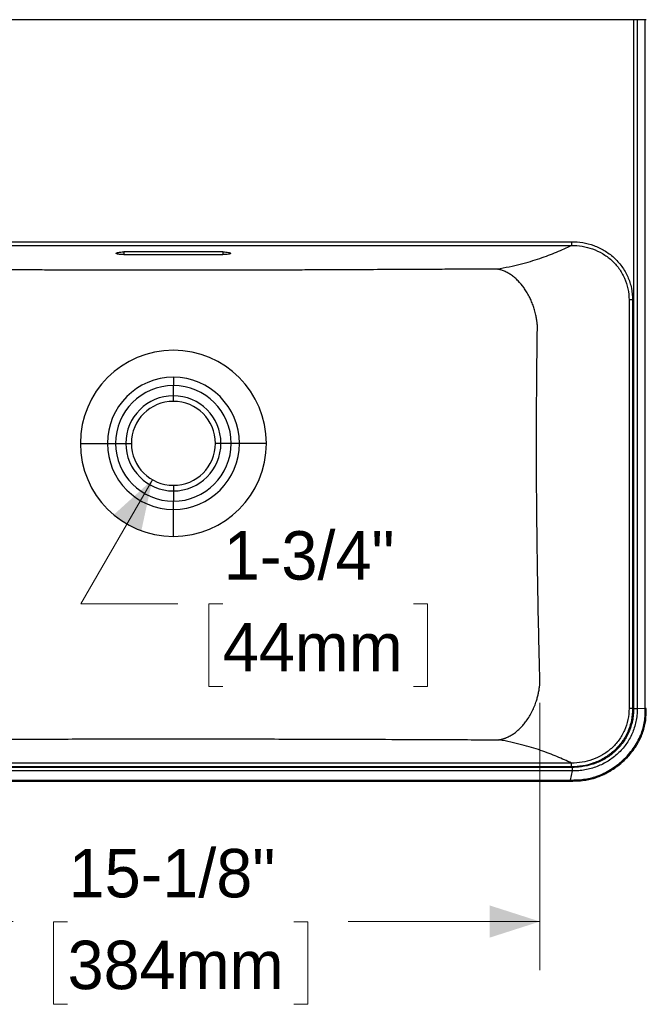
# Model space of a CAD drawing. Header units: inches. Extents: x 0.5 to 10.8, y 0.9 to 7.9.
# Tile 2 of 4: x 2.1 to 3.7, y 0.9 to 3.5. Entities that reach past the tile are written whole.
import ezdxf

# ---------------------------------------------------------------- set-up
doc = ezdxf.new("R2010")
doc.units = ezdxf.units.IN
doc.header["$MEASUREMENT"] = 0
doc.linetypes.add('SLD-Solid', pattern=[0])
doc.styles.add('SLDTEXTSTYLE0', font='txt')
doc.dimstyles.new('SLDDIMSTYLE0', dxfattribs={"dimtxt": 0.125, "dimasz": 0.13, "dimexe": 0, "dimexo": 0.0625, "dimgap": 0.03125, "dimtad": 0, "dimtih": 1, "dimtoh": 1, "dimdec": 6, "dimlfac": 8, "dimrnd": 1e-09, "dimzin": 12, "dimdsep": 46, "dimlunit": 5, "dimtxsty": 'SLDTEXTSTYLE0', "dimsah": 1, "dimcen": 0.09, "dimadec": 0, "dimazin": 3, "dimtfac": 1, "dimtdec": 0, "dimtofl": 0, "dimtmove": 0, "dimatfit": 3, "dimfxl": 1, "dimfrac": 2, "dimtolj": 1, "dimtzin": 12, "dimarcsym": 0})
doc.dimstyles.new('SLDDIMSTYLE1', dxfattribs={"dimtxt": 0.125, "dimasz": 0.13, "dimexe": 0, "dimexo": 0.0625, "dimgap": 0.03125, "dimtad": 0, "dimtih": 1, "dimtoh": 1, "dimdec": 0, "dimlfac": 8, "dimrnd": 1e-09, "dimzin": 12, "dimdsep": 46, "dimlunit": 5, "dimtxsty": 'SLDTEXTSTYLE0', "dimsah": 1, "dimcen": 0, "dimadec": 0, "dimazin": 3, "dimtfac": 1, "dimtdec": 0, "dimtofl": 0, "dimtmove": 0, "dimatfit": 3, "dimfxl": 1, "dimfrac": 2, "dimtolj": 1, "dimtzin": 12, "dimarcsym": 0})

# ---------------------------------------------------------------- blocks, each defined once
blk = doc.blocks.new('_D')
at = {"color": 7, "linetype": 'SLD-Solid', "lineweight": 18, "transparency": 16777216}
for p, q in [((1.5583, 1.7057), (1.5583, 1.0166)), ((3.4496, 1.7057), (3.4496, 1.0166)), ((1.5583, 1.1416), (2.0905, 1.1416)), ((2.231, 1.1411), (2.1947, 1.1411)), ((2.1947, 1.1411), (2.1947, 0.9286)), ((2.8146, 1.1411), (2.8509, 1.1411)), ((2.8509, 1.1411), (2.8509, 0.9286)), ((3.4496, 1.1416), (2.9551, 1.1416)), ((2.1947, 0.9286), (2.231, 0.9286)), ((2.8509, 0.9286), (2.8146, 0.9286))]:
    blk.add_line(p, q, dxfattribs=at)
for points in [[(1.5583, 1.1416), (1.6883, 1.0999), (1.6883, 1.1833)], [(3.4496, 1.1416), (3.3196, 1.1833), (3.3196, 1.0999)]]:
    blk.add_solid(points, dxfattribs=at)
at = {"color": 7, "linetype": 'SLD-Solid', "lineweight": 18, "transparency": 16777216, "char_height": 0.125, "attachment_point": 1, "style": 'SLDTEXTSTYLE0'}
for s, insert in [('15-1/8"', (2.2337, 1.3289)), ('384mm', (2.231, 1.0922))]:
    blk.add_mtext(s, dxfattribs=dict(at, insert=insert))
blk = doc.blocks.new('_D_2')
at = {"color": 7, "linetype": 'SLD-Solid', "lineweight": 18, "transparency": 16777216}
for p, q in [((2.4498, 2.281), (2.2651, 1.961)), ((2.2651, 1.961), (2.5151, 1.961)), ((2.6313, 1.9605), (2.5951, 1.9605)), ((2.5951, 1.9605), (2.5951, 1.748)), ((3.1234, 1.9605), (3.1596, 1.9605)), ((3.1596, 1.9605), (3.1596, 1.748)), ((2.5951, 1.748), (2.6313, 1.748)), ((3.1596, 1.748), (3.1234, 1.748))]:
    blk.add_line(p, q, dxfattribs=at)
blk.add_solid([(2.4498, 2.281), (2.3487, 2.1893), (2.4209, 2.1476)], dxfattribs=at)
at = {"color": 7, "linetype": 'SLD-Solid', "lineweight": 18, "transparency": 16777216, "char_height": 0.125, "attachment_point": 1, "style": 'SLDTEXTSTYLE0'}
for s, insert in [('1-3/4"', (2.6341, 2.1483)), ('44mm', (2.6313, 1.9116))]:
    blk.add_mtext(s, dxfattribs=dict(at, insert=insert))

msp = doc.modelspace()

# ---------------------------------------------------------------- linework, layer by layer
at = {"color": 7, "linetype": 'SLD-Solid', "lineweight": 25}
for p, q in [((3.69141424, 3.46730062), (1.31649516, 3.46730062)), ((3.69141424, 3.46730062), (1.31649516, 3.46730062)), ((3.69141424, 3.46730062), (3.6914142, 1.68996989)), ((3.69141424, 3.46730062), (3.6914142, 1.68996989)), ((3.70064374, 3.46730062), (3.70064373, 1.68996996)), ((3.70064374, 3.46730062), (3.70064373, 1.68996996)), ((3.72144009, 3.46730062), (3.70064374, 3.46730062)), ((3.72144009, 3.46730062), (3.70064374, 3.46730062)), ((3.72144009, 1.69199707), (3.72144009, 3.46730062)), ((3.72144009, 1.69199707), (3.72144009, 3.46730062)), ((1.47687387, 2.89485082), (3.53103542, 2.89485082)), ((1.47687387, 2.89485082), (3.53103542, 2.89485082)), ((1.47687396, 2.88515783), (3.53103542, 2.88515783)), ((1.47687396, 2.88515783), (3.53103542, 2.88515783)), ((2.63190745, 2.86831646), (2.37600194, 2.86831646)), ((2.63190745, 2.86831646), (2.37600194, 2.86831646)), ((2.37600194, 2.86831646), (2.37600194, 2.86147992)), ((2.37600194, 2.86831646), (2.37600194, 2.86147992)), ((2.37600194, 2.86147992), (2.63190745, 2.86147992)), ((2.37600194, 2.86147992), (2.63190745, 2.86147992)), ((2.63190745, 2.86831646), (2.63190745, 2.86147992)), ((2.63190745, 2.86831646), (2.63190745, 2.86147992)), ((3.67954121, 2.74446673), (3.67954121, 1.69089371)), ((3.67954121, 2.74446673), (3.67954121, 1.69089371)), ((3.68878651, 2.74446673), (3.68878648, 1.69089371)), ((3.68878651, 2.74446673), (3.68878648, 1.69089371)), ((2.5039547, 2.54506205), (2.5039547, 2.52395631)), ((2.5039547, 2.54506205), (2.5039547, 2.52395631)), ((2.5039547, 2.49749994), (2.5039547, 2.52395631)), ((2.5039547, 2.49749994), (2.5039547, 2.52395631)), ((2.5039547, 2.48304865), (2.5039547, 2.49749994)), ((2.5039547, 2.48304865), (2.5039547, 2.49749994)), ((2.26406261, 2.37478094), (2.33367358, 2.37478094)), ((2.26406261, 2.37478094), (2.33367358, 2.37478094)), ((2.33367358, 2.37478094), (2.35477933, 2.37478094)), ((2.33367358, 2.37478094), (2.35477933, 2.37478094)), ((2.35477933, 2.37478094), (2.3812357, 2.37478094)), ((2.35477933, 2.37478094), (2.3812357, 2.37478094)), ((2.3812357, 2.37478094), (2.39568698, 2.37478094)), ((2.3812357, 2.37478094), (2.39568698, 2.37478094)), ((2.6266737, 2.37478094), (2.61222241, 2.37478094)), ((2.6266737, 2.37478094), (2.61222241, 2.37478094)), ((2.65313007, 2.37478094), (2.6266737, 2.37478094)), ((2.65313007, 2.37478094), (2.6266737, 2.37478094)), ((2.67423581, 2.37478094), (2.65313007, 2.37478094)), ((2.67423581, 2.37478094), (2.65313007, 2.37478094)), ((2.74384678, 2.37478094), (2.67423581, 2.37478094)), ((2.74384678, 2.37478094), (2.67423581, 2.37478094)), ((2.5039547, 2.26651322), (2.5039547, 2.25206194)), ((2.5039547, 2.26651322), (2.5039547, 2.25206194)), ((2.5039547, 2.25206194), (2.5039547, 2.22560557)), ((2.5039547, 2.25206194), (2.5039547, 2.22560557)), ((2.5039547, 2.20449982), (2.5039547, 2.22560557)), ((2.5039547, 2.20449982), (2.5039547, 2.22560557)), ((2.5039547, 2.13488885), (2.5039547, 2.20449982)), ((2.5039547, 2.13488885), (2.5039547, 2.20449982)), ((3.68878648, 1.69089371), (3.67954121, 1.69089371)), ((3.68878648, 1.69089371), (3.67954121, 1.69089371)), ((3.72144001, 1.69096558), (3.70064373, 1.68996996)), ((3.72144001, 1.69096558), (3.70064373, 1.68996996)), ((3.53103543, 1.5502026), (1.47687398, 1.5502026)), ((3.53103543, 1.5502026), (1.47687398, 1.5502026)), ((3.5332879, 1.52992777), (1.47462149, 1.52992777)), ((3.5332879, 1.52992777), (1.47462149, 1.52992777)), ((3.53328785, 1.53921831), (1.47462162, 1.53921828)), ((3.53328785, 1.53921831), (1.47462162, 1.53921828)), ((3.53103554, 1.54050961), (1.47687398, 1.54050961)), ((3.53103554, 1.54050961), (1.47687398, 1.54050961)), ((3.52891373, 1.50656614), (3.5332879, 1.52992777)), ((3.52891373, 1.50656614), (3.5332879, 1.52992777)), ((1.48121037, 1.50656565), (3.52669884, 1.50656565)), ((1.48121037, 1.50656565), (3.52669884, 1.50656565)), ((1.48121037, 1.50389958), (3.52669903, 1.50389958)), ((1.48121037, 1.50389958), (3.52669903, 1.50389958)), ((3.52668655, 1.50389958), (3.52891784, 1.50389998)), ((3.52668655, 1.50389958), (3.52891784, 1.50389998))]:
    msp.add_line(p, q, dxfattribs=at)
for radius, start, end in [(0.23989208, 0, 180), (0.23989208, 0, 180), (0.17028112, 90, 180), (0.17028112, 90, 180), (0.17028112, 0, 90), (0.17028112, 0, 90), (0.14917537, 90, 180), (0.14917537, 90, 180), (0.14917537, 0, 90), (0.14917537, 0, 90), (0.122719, 90, 180), (0.122719, 90, 180), (0.122719, 0, 90), (0.122719, 0, 90), (0.10826772, 90, 180), (0.10826772, 90, 180), (0.10826772, 0, 90), (0.10826772, 0, 90), (0.23989208, 180, 270), (0.23989208, 180, 270), (0.17028112, 180, 270), (0.17028112, 180, 270), (0.14917537, 180, 270), (0.14917537, 180, 270), (0.122719, 180, 270), (0.122719, 180, 270), (0.10826772, 180, 270), (0.10826772, 180, 270), (0.23989208, 270, 0), (0.17028112, 270, 0), (0.14917537, 270, 0), (0.122719, 270, 0), (0.10826772, 270, 0), (0.23989208, 270, 0), (0.17028112, 270, 0), (0.14917537, 270, 0), (0.122719, 270, 0), (0.10826772, 270, 0)]:
    msp.add_arc((2.5039547, 2.37478094), radius, start, end, dxfattribs=at)
for points, knots in [([(3.70064374, 3.46730062), (3.69937284, 3.46730062), (3.69790616, 3.46730062), (3.6947643, 3.46730062), (3.69308949, 3.46730062), (3.69141424, 3.46730062)], [0, 0, 0, 0, 0.5, 0.5, 1, 1, 1, 1]), ([(3.70064374, 3.46730062), (3.69937284, 3.46730062), (3.69790616, 3.46730062), (3.6947643, 3.46730062), (3.69308949, 3.46730062), (3.69141424, 3.46730062)], [0, 0, 0, 0, 0.5, 0.5, 1, 1, 1, 1]), ([(3.72400906, 3.46730062), (3.72401009, 3.46730062), (3.72416026, 3.46730062), (3.72372478, 3.46730062), (3.7228432, 3.46730062), (3.72190779, 3.46730062), (3.72144009, 3.46730062)], [0, 0, 0, 0, 0.0026593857, 0.3900795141, 0.6950435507, 1, 1, 1, 1]), ([(3.72400906, 3.46730062), (3.72401009, 3.46730062), (3.72416026, 3.46730062), (3.72372478, 3.46730062), (3.7228432, 3.46730062), (3.72190779, 3.46730062), (3.72144009, 3.46730062)], [0, 0, 0, 0, 0.0026593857, 0.3900795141, 0.6950435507, 1, 1, 1, 1]), ([(3.53103542, 2.89485082), (3.54069486, 2.89485081), (3.5504145, 2.89405442), (3.56970792, 2.89076517), (3.57928249, 2.88827133), (3.5979623, 2.88151379), (3.60706661, 2.87724851), (3.62440592, 2.86695139), (3.63263919, 2.86091838), (3.64780114, 2.84721115), (3.65472712, 2.83953521), (3.66684743, 2.82284764), (3.67203972, 2.81383716), (3.68039725, 2.79493358), (3.68356205, 2.78504289), (3.68775643, 2.764897), (3.68878652, 2.75464695), (3.68878651, 2.74446673)], [0, 0, 0, 0, 0.125, 0.125, 0.25, 0.25, 0.375, 0.375, 0.5, 0.5, 0.625, 0.625, 0.75, 0.75, 0.875, 0.875, 1, 1, 1, 1]), ([(3.53103542, 2.89485082), (3.54069486, 2.89485081), (3.5504145, 2.89405442), (3.56970792, 2.89076517), (3.57928249, 2.88827133), (3.5979623, 2.88151379), (3.60706661, 2.87724851), (3.62440592, 2.86695139), (3.63263919, 2.86091838), (3.64780114, 2.84721115), (3.65472712, 2.83953521), (3.66684743, 2.82284764), (3.67203972, 2.81383716), (3.68039725, 2.79493358), (3.68356205, 2.78504289), (3.68775643, 2.764897), (3.68878652, 2.75464695), (3.68878651, 2.74446673)], [0, 0, 0, 0, 0.125, 0.125, 0.25, 0.25, 0.375, 0.375, 0.5, 0.5, 0.625, 0.625, 0.75, 0.75, 0.875, 0.875, 1, 1, 1, 1]), ([(3.53103557, 2.89485081), (3.53103557, 2.89370573), (3.53103557, 2.89256061), (3.53103557, 2.89040828), (3.53103556, 2.88940149), (3.53103556, 2.8876469), (3.53103556, 2.88689953), (3.53103556, 2.88575429), (3.53103556, 2.88535687), (3.53103556, 2.88515783)], [0, 0, 0, 0, 0.25, 0.25, 0.5, 0.5, 0.75, 0.75, 1, 1, 1, 1]), ([(3.53103557, 2.89485081), (3.53103557, 2.89370573), (3.53103557, 2.89256061), (3.53103557, 2.89040828), (3.53103556, 2.88940149), (3.53103556, 2.8876469), (3.53103556, 2.88689953), (3.53103556, 2.88575429), (3.53103556, 2.88535687), (3.53103556, 2.88515783)], [0, 0, 0, 0, 0.25, 0.25, 0.5, 0.5, 0.75, 0.75, 1, 1, 1, 1]), ([(3.33920627, 2.8242274), (3.36090996, 2.82802438), (3.38075456, 2.83228392), (3.41733657, 2.84152941), (3.43407085, 2.84651372), (3.46506088, 2.85695957), (3.47932511, 2.86242191), (3.50619595, 2.87362201), (3.51880253, 2.8793596), (3.53103542, 2.88515783)], [0, 0, 0, 0, 0.25, 0.25, 0.5, 0.5, 0.75, 0.75, 1, 1, 1, 1]), ([(3.33920627, 2.8242274), (3.36090996, 2.82802438), (3.38075456, 2.83228392), (3.41733657, 2.84152941), (3.43407085, 2.84651372), (3.46506088, 2.85695957), (3.47932511, 2.86242191), (3.50619595, 2.87362201), (3.51880253, 2.8793596), (3.53103542, 2.88515783)], [0, 0, 0, 0, 0.25, 0.25, 0.5, 0.5, 0.75, 0.75, 1, 1, 1, 1]), ([(3.53103556, 2.88515783), (3.54016256, 2.88519169), (3.54934311, 2.88447761), (3.56755941, 2.88145537), (3.57659593, 2.87914629), (3.59421877, 2.87286414), (3.60280422, 2.86888958), (3.61914751, 2.85927827), (3.62690372, 2.85364044), (3.64117805, 2.84081891), (3.64769365, 2.8336336), (3.65908475, 2.8180027), (3.6639583, 2.80955817), (3.67178795, 2.79183338), (3.67474362, 2.78255537), (3.67863717, 2.76364988), (3.67957555, 2.75402724), (3.67954125, 2.74446673)], [0, 0, 0, 0, 0.125, 0.125, 0.25, 0.25, 0.375, 0.375, 0.5, 0.5, 0.625, 0.625, 0.75, 0.75, 0.875, 0.875, 1, 1, 1, 1]), ([(3.53103556, 2.88515783), (3.54016256, 2.88519169), (3.54934311, 2.88447761), (3.56755941, 2.88145537), (3.57659593, 2.87914629), (3.59421877, 2.87286414), (3.60280422, 2.86888958), (3.61914751, 2.85927827), (3.62690372, 2.85364044), (3.64117805, 2.84081891), (3.64769365, 2.8336336), (3.65908475, 2.8180027), (3.6639583, 2.80955817), (3.67178795, 2.79183338), (3.67474362, 2.78255537), (3.67863717, 2.76364988), (3.67957555, 2.75402724), (3.67954125, 2.74446673)], [0, 0, 0, 0, 0.125, 0.125, 0.25, 0.25, 0.375, 0.375, 0.5, 0.5, 0.625, 0.625, 0.75, 0.75, 0.875, 0.875, 1, 1, 1, 1]), ([(2.3563169, 2.86489819), (2.35631691, 2.86534564), (2.35682927, 2.86579292), (2.35880142, 2.86661969), (2.36026051, 2.86699888), (2.36390459, 2.86763167), (2.36608819, 2.86788502), (2.37084946, 2.86822748), (2.3734252, 2.86831646), (2.37600194, 2.86831646)], [0, 0, 0, 0, 0.25, 0.25, 0.5, 0.5, 0.75, 0.75, 1, 1, 1, 1]), ([(2.3563169, 2.86489819), (2.35631691, 2.86534564), (2.35682927, 2.86579292), (2.35880142, 2.86661969), (2.36026051, 2.86699888), (2.36390459, 2.86763167), (2.36608819, 2.86788502), (2.37084946, 2.86822748), (2.3734252, 2.86831646), (2.37600194, 2.86831646)], [0, 0, 0, 0, 0.25, 0.25, 0.5, 0.5, 0.75, 0.75, 1, 1, 1, 1]), ([(2.37600194, 2.86147992), (2.3734252, 2.86147992), (2.37084941, 2.86156889), (2.36608817, 2.86191135), (2.36390458, 2.86216471), (2.36026045, 2.86279751), (2.35880143, 2.86317668), (2.35682926, 2.86400347), (2.3563169, 2.86445074), (2.3563169, 2.86489819)], [0, 0, 0, 0, 0.25, 0.25, 0.5, 0.5, 0.75, 0.75, 1, 1, 1, 1]), ([(2.37600194, 2.86147992), (2.3734252, 2.86147992), (2.37084941, 2.86156889), (2.36608817, 2.86191135), (2.36390458, 2.86216471), (2.36026045, 2.86279751), (2.35880143, 2.86317668), (2.35682926, 2.86400347), (2.3563169, 2.86445074), (2.3563169, 2.86489819)], [0, 0, 0, 0, 0.25, 0.25, 0.5, 0.5, 0.75, 0.75, 1, 1, 1, 1]), ([(2.63190745, 2.86831646), (2.63448419, 2.86831646), (2.63705999, 2.86822749), (2.64182123, 2.86788503), (2.64400482, 2.86763167), (2.64764895, 2.86699887), (2.64910797, 2.8666197), (2.65108014, 2.86579291), (2.6515925, 2.86534564), (2.65159248, 2.86445074), (2.65108013, 2.86400346), (2.64910797, 2.86317668), (2.64764889, 2.8627975), (2.6440048, 2.86216471), (2.6418212, 2.86191135), (2.63705993, 2.8615689), (2.63448419, 2.86147992), (2.63190745, 2.86147992)], [0, 0, 0, 0, 0.125, 0.125, 0.25, 0.25, 0.375, 0.375, 0.5, 0.5, 0.625, 0.625, 0.75, 0.75, 0.875, 0.875, 1, 1, 1, 1]), ([(2.63190745, 2.86831646), (2.63448419, 2.86831646), (2.63705999, 2.86822749), (2.64182123, 2.86788503), (2.64400482, 2.86763167), (2.64764895, 2.86699887), (2.64910797, 2.8666197), (2.65108014, 2.86579291), (2.6515925, 2.86534564), (2.65159248, 2.86445074), (2.65108013, 2.86400346), (2.64910797, 2.86317668), (2.64764889, 2.8627975), (2.6440048, 2.86216471), (2.6418212, 2.86191135), (2.63705993, 2.8615689), (2.63448419, 2.86147992), (2.63190745, 2.86147992)], [0, 0, 0, 0, 0.125, 0.125, 0.25, 0.25, 0.375, 0.375, 0.5, 0.5, 0.625, 0.625, 0.75, 0.75, 0.875, 0.875, 1, 1, 1, 1]), ([(3.33920627, 2.8242274), (3.29707716, 2.82400761), (3.25674577, 2.82379912), (3.199729, 2.82350766), (3.18130285, 2.82341405), (3.14570032, 2.82323437), (3.12852373, 2.82314831), (3.07891624, 2.82290165), (3.04842525, 2.82275268), (2.99231934, 2.82248364), (2.96669498, 2.82236353), (2.91958081, 2.82214775), (2.89806905, 2.82205197), (2.85832379, 2.82187994), (2.84009124, 2.82180368), (2.80621504, 2.8216667), (2.79057236, 2.82160599), (2.76127908, 2.82149679), (2.74762238, 2.82144828), (2.72182123, 2.82136095), (2.70968004, 2.82132214), (2.68655987, 2.82125238), (2.6755813, 2.82122144), (2.65450896, 2.82116608), (2.6444156, 2.82114165), (2.62490198, 2.82109836), (2.61548316, 2.82107949), (2.58798235, 2.82103015), (2.57064689, 2.82100686), (2.53684551, 2.82097611), (2.52038356, 2.82096867), (2.48745922, 2.82096869), (2.47100684, 2.82097614), (2.43720414, 2.82100693), (2.41985648, 2.82103025), (2.39234293, 2.82107965), (2.38292264, 2.82109854), (2.36341286, 2.82114185), (2.35332366, 2.82116627), (2.33225541, 2.82122164), (2.32127665, 2.82125259), (2.29814978, 2.82132239), (2.28600196, 2.82136123), (2.26018982, 2.82144862), (2.24652614, 2.82149716), (2.21721756, 2.82160644), (2.20157379, 2.82166718), (2.167728, 2.82180405), (2.14952711, 2.82188018), (2.10984249, 2.82205197), (2.08835231, 2.82214764), (2.04122224, 2.8223635), (2.01557705, 2.82248371), (1.97347737, 2.82268558), (1.9588406, 2.82275645), (1.92830155, 2.82290574), (1.91239972, 2.82298416), (1.87932945, 2.82314859), (1.86216066, 2.82323462), (1.82658406, 2.82341416), (1.8081759, 2.82350768), (1.75119594, 2.82379895), (1.71085475, 2.8240075), (1.66870312, 2.8242274)], [0, 0, 0, 0, 0.03125, 0.03125, 0.046875, 0.046875, 0.0625, 0.0625, 0.09375, 0.09375, 0.125, 0.125, 0.15625, 0.15625, 0.1875, 0.1875, 0.21875, 0.21875, 0.25, 0.25, 0.28125, 0.28125, 0.3125, 0.3125, 0.34375, 0.34375, 0.375, 0.375, 0.4375, 0.4375, 0.5, 0.5, 0.5625, 0.5625, 0.625, 0.625, 0.65625, 0.65625, 0.6875, 0.6875, 0.71875, 0.71875, 0.75, 0.75, 0.78125, 0.78125, 0.8125, 0.8125, 0.84375, 0.84375, 0.875, 0.875, 0.90625, 0.90625, 0.921875, 0.921875, 0.9375, 0.9375, 0.953125, 0.953125, 0.96875, 0.96875, 1, 1, 1, 1]), ([(3.33920627, 2.8242274), (3.29707716, 2.82400761), (3.25674577, 2.82379912), (3.199729, 2.82350766), (3.18130285, 2.82341405), (3.14570032, 2.82323437), (3.12852373, 2.82314831), (3.07891624, 2.82290165), (3.04842525, 2.82275268), (2.99231934, 2.82248364), (2.96669498, 2.82236353), (2.91958081, 2.82214775), (2.89806905, 2.82205197), (2.85832379, 2.82187994), (2.84009124, 2.82180368), (2.80621504, 2.8216667), (2.79057236, 2.82160599), (2.76127908, 2.82149679), (2.74762238, 2.82144828), (2.72182123, 2.82136095), (2.70968004, 2.82132214), (2.68655987, 2.82125238), (2.6755813, 2.82122144), (2.65450896, 2.82116608), (2.6444156, 2.82114165), (2.62490198, 2.82109836), (2.61548316, 2.82107949), (2.58798235, 2.82103015), (2.57064689, 2.82100686), (2.53684551, 2.82097611), (2.52038356, 2.82096867), (2.48745922, 2.82096869), (2.47100684, 2.82097614), (2.43720414, 2.82100693), (2.41985648, 2.82103025), (2.39234293, 2.82107965), (2.38292264, 2.82109854), (2.36341286, 2.82114185), (2.35332366, 2.82116627), (2.33225541, 2.82122164), (2.32127665, 2.82125259), (2.29814978, 2.82132239), (2.28600196, 2.82136123), (2.26018982, 2.82144862), (2.24652614, 2.82149716), (2.21721756, 2.82160644), (2.20157379, 2.82166718), (2.167728, 2.82180405), (2.14952711, 2.82188018), (2.10984249, 2.82205197), (2.08835231, 2.82214764), (2.04122224, 2.8223635), (2.01557705, 2.82248371), (1.97347737, 2.82268558), (1.9588406, 2.82275645), (1.92830155, 2.82290574), (1.91239972, 2.82298416), (1.87932945, 2.82314859), (1.86216066, 2.82323462), (1.82658406, 2.82341416), (1.8081759, 2.82350768), (1.75119594, 2.82379895), (1.71085475, 2.8240075), (1.66870312, 2.8242274)], [0, 0, 0, 0, 0.03125, 0.03125, 0.046875, 0.046875, 0.0625, 0.0625, 0.09375, 0.09375, 0.125, 0.125, 0.15625, 0.15625, 0.1875, 0.1875, 0.21875, 0.21875, 0.25, 0.25, 0.28125, 0.28125, 0.3125, 0.3125, 0.34375, 0.34375, 0.375, 0.375, 0.4375, 0.4375, 0.5, 0.5, 0.5625, 0.5625, 0.625, 0.625, 0.65625, 0.65625, 0.6875, 0.6875, 0.71875, 0.71875, 0.75, 0.75, 0.78125, 0.78125, 0.8125, 0.8125, 0.84375, 0.84375, 0.875, 0.875, 0.90625, 0.90625, 0.921875, 0.921875, 0.9375, 0.9375, 0.953125, 0.953125, 0.96875, 0.96875, 1, 1, 1, 1]), ([(3.44319067, 2.67883255), (3.44311014, 2.6797095), (3.44295143, 2.68143782), (3.4426759, 2.68399107), (3.4423808, 2.68646609), (3.44206614, 2.68886234), (3.44173547, 2.69117941), (3.44139128, 2.693417), (3.44103617, 2.6955749), (3.44067256, 2.697653), (3.44030278, 2.69965129), (3.43992904, 2.70156979), (3.43955342, 2.70340866), (3.43831517, 2.70920977), (3.43598257, 2.71840786), (3.43189842, 2.73106852), (3.42727914, 2.74276496), (3.42173306, 2.75452689), (3.41557872, 2.76552124), (3.40635078, 2.77947618), (3.39623989, 2.7915141), (3.38514326, 2.80181474), (3.37653472, 2.80846485), (3.36892169, 2.81325871), (3.36279497, 2.81648314), (3.35805904, 2.81865513), (3.35354713, 2.82043154), (3.3494188, 2.82180934), (3.34574073, 2.82284173), (3.34243246, 2.82363234), (3.34027038, 2.82403113), (3.33920627, 2.8242274)], [0, 0, 0, 0, 0.0124121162, 0.0244622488, 0.0361503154, 0.0474762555, 0.0584400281, 0.0690416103, 0.0792809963, 0.0891581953, 0.0986732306, 0.1078261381, 0.1166169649, 0.1250457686, 0.1912055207, 0.2500497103, 0.3135688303, 0.3712786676, 0.4390764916, 0.5000575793, 0.6249341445, 0.6856279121, 0.7499384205, 0.8102298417, 0.8441137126, 0.8749603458, 0.9059419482, 0.9344524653, 0.9572299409, 0.9789499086, 1, 1, 1, 1]), ([(3.44319067, 2.67883255), (3.44311014, 2.6797095), (3.44295143, 2.68143782), (3.4426759, 2.68399107), (3.4423808, 2.68646609), (3.44206614, 2.68886234), (3.44173547, 2.69117941), (3.44139128, 2.693417), (3.44103617, 2.6955749), (3.44067256, 2.697653), (3.44030278, 2.69965129), (3.43992904, 2.70156979), (3.43955342, 2.70340866), (3.43831517, 2.70920977), (3.43598257, 2.71840786), (3.43189842, 2.73106852), (3.42727914, 2.74276496), (3.42173306, 2.75452689), (3.41557872, 2.76552124), (3.40635078, 2.77947618), (3.39623989, 2.7915141), (3.38514326, 2.80181474), (3.37653472, 2.80846485), (3.36892169, 2.81325871), (3.36279497, 2.81648314), (3.35805904, 2.81865513), (3.35354713, 2.82043154), (3.3494188, 2.82180934), (3.34574073, 2.82284173), (3.34243246, 2.82363234), (3.34027038, 2.82403113), (3.33920627, 2.8242274)], [0, 0, 0, 0, 0.0124121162, 0.0244622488, 0.0361503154, 0.0474762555, 0.0584400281, 0.0690416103, 0.0792809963, 0.0891581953, 0.0986732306, 0.1078261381, 0.1166169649, 0.1250457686, 0.1912055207, 0.2500497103, 0.3135688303, 0.3712786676, 0.4390764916, 0.5000575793, 0.6249341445, 0.6856279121, 0.7499384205, 0.8102298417, 0.8441137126, 0.8749603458, 0.9059419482, 0.9344524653, 0.9572299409, 0.9789499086, 1, 1, 1, 1]), ([(3.68878651, 2.74446673), (3.68678415, 2.74446673), (3.68478634, 2.74446673), (3.68150461, 2.74446673), (3.68022817, 2.74446672), (3.67954123, 2.74446673)], [0, 0, 0, 0, 0.5, 0.5, 1, 1, 1, 1]), ([(3.68878651, 2.74446673), (3.68678415, 2.74446673), (3.68478634, 2.74446673), (3.68150461, 2.74446673), (3.68022817, 2.74446672), (3.67954123, 2.74446673)], [0, 0, 0, 0, 0.5, 0.5, 1, 1, 1, 1]), ([(3.44083744, 2.37478094), (3.44083744, 2.42360304), (3.44102532, 2.47241991), (3.44179663, 2.57280823), (3.44238011, 2.62436907), (3.44319067, 2.67883255)], [0, 0, 0, 0, 0.5, 0.5, 1, 1, 1, 1]), ([(3.44083744, 2.37478094), (3.44083744, 2.42360304), (3.44102532, 2.47241991), (3.44179663, 2.57280823), (3.44238011, 2.62436907), (3.44319067, 2.67883255)], [0, 0, 0, 0, 0.5, 0.5, 1, 1, 1, 1]), ([(3.44960505, 1.75567067), (3.44800484, 1.82025157), (3.44666497, 1.8798375), (3.44444081, 1.99156997), (3.44355473, 2.04375932), (3.44216666, 2.14352864), (3.44166447, 2.1910993), (3.4409999, 2.28404077), (3.44083744, 2.32940879), (3.44083744, 2.37478094)], [0, 0, 0, 0, 0.25, 0.25, 0.5, 0.5, 0.75, 0.75, 1, 1, 1, 1]), ([(3.44960505, 1.75567067), (3.44800484, 1.82025157), (3.44666497, 1.8798375), (3.44444081, 1.99156997), (3.44355473, 2.04375932), (3.44216666, 2.14352864), (3.44166447, 2.1910993), (3.4409999, 2.28404077), (3.44083744, 2.32940879), (3.44083744, 2.37478094)], [0, 0, 0, 0, 0.25, 0.25, 0.5, 0.5, 0.75, 0.75, 1, 1, 1, 1]), ([(3.34403152, 1.61027583), (3.34466794, 1.61038674), (3.34592242, 1.61060536), (3.34777548, 1.61098551), (3.34957222, 1.61139324), (3.3513123, 1.61182863), (3.35299552, 1.61228682), (3.35462167, 1.61276437), (3.35619062, 1.61325768), (3.35770225, 1.61376336), (3.35915651, 1.61427816), (3.36055333, 1.61479896), (3.36189276, 1.6153228), (3.36608284, 1.61703577), (3.37276733, 1.62028159), (3.38202953, 1.62601258), (3.39072976, 1.63262622), (3.39927188, 1.64042647), (3.40719148, 1.64900068), (3.41518327, 1.65917744), (3.42276037, 1.67067116), (3.42984341, 1.68368022), (3.4358199, 1.69707094), (3.43973525, 1.70796696), (3.44216048, 1.71591635), (3.44354304, 1.72088967), (3.44479171, 1.72585777), (3.44590983, 1.73082188), (3.44689988, 1.73578402), (3.4477651, 1.74074696), (3.44850469, 1.74571405), (3.44913132, 1.75068915), (3.44944707, 1.75400946), (3.44960505, 1.75567067)], [0, 0, 0, 0, 0.0123919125, 0.0244259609, 0.0361016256, 0.0474185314, 0.0583764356, 0.0689752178, 0.0792148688, 0.0890954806, 0.0986172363, 0.1077804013, 0.1165853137, 0.1250323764, 0.1906148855, 0.2500229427, 0.3146804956, 0.375013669, 0.4392217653, 0.5000044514, 0.574909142, 0.6461386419, 0.7172906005, 0.7859357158, 0.8104203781, 0.8346371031, 0.8586226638, 0.8824160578, 0.9060583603, 0.9295925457, 0.9530632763, 0.9765166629, 1, 1, 1, 1]), ([(3.34403152, 1.61027583), (3.34466794, 1.61038674), (3.34592242, 1.61060536), (3.34777548, 1.61098551), (3.34957222, 1.61139324), (3.3513123, 1.61182863), (3.35299552, 1.61228682), (3.35462167, 1.61276437), (3.35619062, 1.61325768), (3.35770225, 1.61376336), (3.35915651, 1.61427816), (3.36055333, 1.61479896), (3.36189276, 1.6153228), (3.36608284, 1.61703577), (3.37276733, 1.62028159), (3.38202953, 1.62601258), (3.39072976, 1.63262622), (3.39927188, 1.64042647), (3.40719148, 1.64900068), (3.41518327, 1.65917744), (3.42276037, 1.67067116), (3.42984341, 1.68368022), (3.4358199, 1.69707094), (3.43973525, 1.70796696), (3.44216048, 1.71591635), (3.44354304, 1.72088967), (3.44479171, 1.72585777), (3.44590983, 1.73082188), (3.44689988, 1.73578402), (3.4477651, 1.74074696), (3.44850469, 1.74571405), (3.44913132, 1.75068915), (3.44944707, 1.75400946), (3.44960505, 1.75567067)], [0, 0, 0, 0, 0.0123919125, 0.0244259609, 0.0361016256, 0.0474185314, 0.0583764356, 0.0689752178, 0.0792148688, 0.0890954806, 0.0986172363, 0.1077804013, 0.1165853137, 0.1250323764, 0.1906148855, 0.2500229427, 0.3146804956, 0.375013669, 0.4392217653, 0.5000044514, 0.574909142, 0.6461386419, 0.7172906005, 0.7859357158, 0.8104203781, 0.8346371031, 0.8586226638, 0.8824160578, 0.9060583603, 0.9295925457, 0.9530632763, 0.9765166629, 1, 1, 1, 1]), ([(3.52891373, 1.50656614), (3.53430984, 1.50656821), (3.53976516, 1.50661767), (3.55083634, 1.50712181), (3.55645402, 1.50757507), (3.5678375, 1.50906878), (3.57360246, 1.51010823), (3.58521294, 1.51286531), (3.59105884, 1.51458214), (3.60860262, 1.52079868), (3.62029988, 1.52637655), (3.64281734, 1.54015093), (3.653642, 1.54834067), (3.67357617, 1.56681154), (3.68267826, 1.57709297), (3.69825653, 1.59894262), (3.70473141, 1.61052741), (3.71201421, 1.62813507), (3.71403907, 1.63403707), (3.71729203, 1.64578083), (3.71852006, 1.65162543), (3.72027894, 1.6631642), (3.72080839, 1.66885461), (3.7212445, 1.67725303), (3.72133116, 1.68002996), (3.72140449, 1.68416436), (3.72141957, 1.68553738), (3.72143733, 1.68827449), (3.72143995, 1.68964675), (3.72144001, 1.69096558)], [0, 0, 0, 0, 0.0625, 0.0625, 0.125, 0.125, 0.1875, 0.1875, 0.25, 0.25, 0.375, 0.375, 0.5, 0.5, 0.625, 0.625, 0.75, 0.75, 0.8125, 0.8125, 0.875, 0.875, 0.9375, 0.9375, 0.96875, 0.96875, 0.984375, 0.984375, 1, 1, 1, 1]), ([(3.52891373, 1.50656614), (3.53430984, 1.50656821), (3.53976516, 1.50661767), (3.55083634, 1.50712181), (3.55645402, 1.50757507), (3.5678375, 1.50906878), (3.57360246, 1.51010823), (3.58521294, 1.51286531), (3.59105884, 1.51458214), (3.60860262, 1.52079868), (3.62029988, 1.52637655), (3.64281734, 1.54015093), (3.653642, 1.54834067), (3.67357617, 1.56681154), (3.68267826, 1.57709297), (3.69825653, 1.59894262), (3.70473141, 1.61052741), (3.71201421, 1.62813507), (3.71403907, 1.63403707), (3.71729203, 1.64578083), (3.71852006, 1.65162543), (3.72027894, 1.6631642), (3.72080839, 1.66885461), (3.7212445, 1.67725303), (3.72133116, 1.68002996), (3.72140449, 1.68416436), (3.72141957, 1.68553738), (3.72143733, 1.68827449), (3.72143995, 1.68964675), (3.72144001, 1.69096558)], [0, 0, 0, 0, 0.0625, 0.0625, 0.125, 0.125, 0.1875, 0.1875, 0.25, 0.25, 0.375, 0.375, 0.5, 0.5, 0.625, 0.625, 0.75, 0.75, 0.8125, 0.8125, 0.875, 0.875, 0.9375, 0.9375, 0.96875, 0.96875, 0.984375, 0.984375, 1, 1, 1, 1]), ([(3.52891784, 1.50389998), (3.53599084, 1.50395203), (3.54912777, 1.50404869), (3.56709629, 1.50601485), (3.58140589, 1.50897552), (3.59177706, 1.5119634), (3.59939981, 1.5145745), (3.60648837, 1.517309), (3.61522145, 1.52115165), (3.62644759, 1.52691487), (3.63994144, 1.53514178), (3.65530518, 1.54641349), (3.67188522, 1.56128076), (3.68867125, 1.58016166), (3.70421645, 1.60321852), (3.7165456, 1.63016276), (3.72362143, 1.66007528), (3.72388146, 1.68064599), (3.72401189, 1.69096434)], [0, 0, 0, 0, 0.0701974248, 0.1303800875, 0.1791195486, 0.2151142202, 0.2374702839, 0.2591180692, 0.2905527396, 0.3321637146, 0.3843276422, 0.4473100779, 0.5211034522, 0.6050395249, 0.6975467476, 0.7961849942, 0.8977656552, 1, 1, 1, 1]), ([(3.52891784, 1.50389998), (3.53599084, 1.50395203), (3.54912777, 1.50404869), (3.56709629, 1.50601485), (3.58140589, 1.50897552), (3.59177706, 1.5119634), (3.59939981, 1.5145745), (3.60648837, 1.517309), (3.61522145, 1.52115165), (3.62644759, 1.52691487), (3.63994144, 1.53514178), (3.65530518, 1.54641349), (3.67188522, 1.56128076), (3.68867125, 1.58016166), (3.70421645, 1.60321852), (3.7165456, 1.63016276), (3.72362143, 1.66007528), (3.72388146, 1.68064599), (3.72401189, 1.69096434)], [0, 0, 0, 0, 0.0701974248, 0.1303800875, 0.1791195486, 0.2151142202, 0.2374702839, 0.2591180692, 0.2905527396, 0.3321637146, 0.3843276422, 0.4473100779, 0.5211034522, 0.6050395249, 0.6975467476, 0.7961849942, 0.8977656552, 1, 1, 1, 1]), ([(3.67954121, 1.69089371), (3.67957552, 1.6813308), (3.67863677, 1.67170337), (3.67473785, 1.65278251), (3.67177719, 1.64349507), (3.66393365, 1.6257543), (3.65905106, 1.61730278), (3.64764104, 1.60166351), (3.64112025, 1.59448083), (3.6268215, 1.58165517), (3.61905984, 1.57602284), (3.60271305, 1.56642509), (3.59412932, 1.56245869), (3.57651833, 1.55619227), (3.56749216, 1.5538908), (3.54930489, 1.55087961), (3.54014254, 1.55016882), (3.53103554, 1.5502026)], [0, 0, 0, 0, 0.125, 0.125, 0.25, 0.25, 0.375, 0.375, 0.5, 0.5, 0.625, 0.625, 0.75, 0.75, 0.875, 0.875, 1, 1, 1, 1]), ([(3.68878648, 1.69089371), (3.68878648, 1.68071094), (3.687756, 1.67045578), (3.68355589, 1.65029349), (3.68038578, 1.64039274), (3.67201347, 1.62147209), (3.66681158, 1.61245413), (3.65467119, 1.59575758), (3.64773971, 1.58808443), (3.63255189, 1.57437271), (3.62431288, 1.56834553), (3.60696992, 1.55806283), (3.59786747, 1.55380625), (3.57920026, 1.54706551), (3.56963668, 1.54457981), (3.55037403, 1.54130244), (3.54067365, 1.54050961), (3.53103554, 1.54050961)], [0, 0, 0, 0, 0.125, 0.125, 0.25, 0.25, 0.375, 0.375, 0.5, 0.5, 0.625, 0.625, 0.75, 0.75, 0.875, 0.875, 1, 1, 1, 1]), ([(3.67954121, 1.69089371), (3.67957552, 1.6813308), (3.67863677, 1.67170337), (3.67473785, 1.65278251), (3.67177719, 1.64349507), (3.66393365, 1.6257543), (3.65905106, 1.61730278), (3.64764104, 1.60166351), (3.64112025, 1.59448083), (3.6268215, 1.58165517), (3.61905984, 1.57602284), (3.60271305, 1.56642509), (3.59412932, 1.56245869), (3.57651833, 1.55619227), (3.56749216, 1.5538908), (3.54930489, 1.55087961), (3.54014254, 1.55016882), (3.53103554, 1.5502026)], [0, 0, 0, 0, 0.125, 0.125, 0.25, 0.25, 0.375, 0.375, 0.5, 0.5, 0.625, 0.625, 0.75, 0.75, 0.875, 0.875, 1, 1, 1, 1]), ([(3.68878648, 1.69089371), (3.68878648, 1.68071094), (3.687756, 1.67045578), (3.68355589, 1.65029349), (3.68038578, 1.64039274), (3.67201347, 1.62147209), (3.66681158, 1.61245413), (3.65467119, 1.59575758), (3.64773971, 1.58808443), (3.63255189, 1.57437271), (3.62431288, 1.56834553), (3.60696992, 1.55806283), (3.59786747, 1.55380625), (3.57920026, 1.54706551), (3.56963668, 1.54457981), (3.55037403, 1.54130244), (3.54067365, 1.54050961), (3.53103554, 1.54050961)], [0, 0, 0, 0, 0.125, 0.125, 0.25, 0.25, 0.375, 0.375, 0.5, 0.5, 0.625, 0.625, 0.75, 0.75, 0.875, 0.875, 1, 1, 1, 1]), ([(3.6914142, 1.68996989), (3.69141539, 1.68865029), (3.69140004, 1.68735345), (3.69133628, 1.68475236), (3.69128785, 1.68345332), (3.6910928, 1.6795619), (3.69089637, 1.67697515), (3.69010862, 1.66924847), (3.68931857, 1.66414227), (3.68617655, 1.64905571), (3.68305079, 1.6393173), (3.67491808, 1.62080276), (3.66992182, 1.61204555), (3.65833475, 1.59579785), (3.65173603, 1.58829319), (3.63719789, 1.57472844), (3.6292644, 1.56867096), (3.61229456, 1.55814241), (3.60324767, 1.55366684), (3.58432156, 1.54645303), (3.57445287, 1.54371865), (3.55923441, 1.54099017), (3.55409546, 1.54030971), (3.54633006, 1.53963866), (3.54373214, 1.5394732), (3.53982586, 1.53931234), (3.53787035, 1.53925372), (3.53591206, 1.53922771), (3.53460598, 1.53921759), (3.53394151, 1.53921616), (3.53328785, 1.53921831)], [0, 0, 0, 0, 0.015625, 0.015625, 0.03125, 0.03125, 0.0625, 0.0625, 0.125, 0.125, 0.25, 0.25, 0.375, 0.375, 0.5, 0.5, 0.625, 0.625, 0.75, 0.75, 0.875, 0.875, 0.9375, 0.9375, 0.96875, 0.96875, 0.984375, 0.9921875, 0.9921875, 1, 1, 1, 1]), ([(3.6914142, 1.68996989), (3.69141539, 1.68865029), (3.69140004, 1.68735345), (3.69133628, 1.68475236), (3.69128785, 1.68345332), (3.6910928, 1.6795619), (3.69089637, 1.67697515), (3.69010862, 1.66924847), (3.68931857, 1.66414227), (3.68617655, 1.64905571), (3.68305079, 1.6393173), (3.67491808, 1.62080276), (3.66992182, 1.61204555), (3.65833475, 1.59579785), (3.65173603, 1.58829319), (3.63719789, 1.57472844), (3.6292644, 1.56867096), (3.61229456, 1.55814241), (3.60324767, 1.55366684), (3.58432156, 1.54645303), (3.57445287, 1.54371865), (3.55923441, 1.54099017), (3.55409546, 1.54030971), (3.54633006, 1.53963866), (3.54373214, 1.5394732), (3.53982586, 1.53931234), (3.53787035, 1.53925372), (3.53591206, 1.53922771), (3.53460598, 1.53921759), (3.53394151, 1.53921616), (3.53328785, 1.53921831)], [0, 0, 0, 0, 0.015625, 0.015625, 0.03125, 0.03125, 0.0625, 0.0625, 0.125, 0.125, 0.25, 0.25, 0.375, 0.375, 0.5, 0.5, 0.625, 0.625, 0.75, 0.75, 0.875, 0.875, 0.9375, 0.9375, 0.96875, 0.96875, 0.984375, 0.9921875, 0.9921875, 1, 1, 1, 1]), ([(3.70064373, 1.68996996), (3.70064465, 1.68858308), (3.70062873, 1.68721615), (3.70056299, 1.68447306), (3.70051308, 1.68310138), (3.70031148, 1.67898803), (3.70010779, 1.67624805), (3.69928575, 1.66805228), (3.69845574, 1.66262113), (3.69513217, 1.6465595), (3.69180211, 1.63617379), (3.68313489, 1.61646351), (3.67781061, 1.60715469), (3.66549086, 1.5899042), (3.65848748, 1.58194654), (3.64307945, 1.56756227), (3.63468055, 1.56113809), (3.61671624, 1.54996479), (3.60713976, 1.54521204), (3.58710314, 1.53755688), (3.5766518, 1.53465998), (3.56057139, 1.53178474), (3.55514754, 1.53107126), (3.54697086, 1.53036967), (3.54423858, 1.53019713), (3.54013709, 1.53002891), (3.53808558, 1.52996741), (3.53603418, 1.52993938), (3.53466675, 1.52992806), (3.53397139, 1.52992609), (3.5332879, 1.52992777)], [0, 0, 0, 0, 0.015625, 0.015625, 0.03125, 0.03125, 0.0625, 0.0625, 0.125, 0.125, 0.25, 0.25, 0.375, 0.375, 0.5, 0.5, 0.625, 0.625, 0.75, 0.75, 0.875, 0.875, 0.9375, 0.9375, 0.96875, 0.96875, 0.984375, 0.9921875, 0.9921875, 1, 1, 1, 1]), ([(3.70064373, 1.68996996), (3.70064465, 1.68858308), (3.70062873, 1.68721615), (3.70056299, 1.68447306), (3.70051308, 1.68310138), (3.70031148, 1.67898803), (3.70010779, 1.67624805), (3.69928575, 1.66805228), (3.69845574, 1.66262113), (3.69513217, 1.6465595), (3.69180211, 1.63617379), (3.68313489, 1.61646351), (3.67781061, 1.60715469), (3.66549086, 1.5899042), (3.65848748, 1.58194654), (3.64307945, 1.56756227), (3.63468055, 1.56113809), (3.61671624, 1.54996479), (3.60713976, 1.54521204), (3.58710314, 1.53755688), (3.5766518, 1.53465998), (3.56057139, 1.53178474), (3.55514754, 1.53107126), (3.54697086, 1.53036967), (3.54423858, 1.53019713), (3.54013709, 1.53002891), (3.53808558, 1.52996741), (3.53603418, 1.52993938), (3.53466675, 1.52992806), (3.53397139, 1.52992609), (3.5332879, 1.52992777)], [0, 0, 0, 0, 0.015625, 0.015625, 0.03125, 0.03125, 0.0625, 0.0625, 0.125, 0.125, 0.25, 0.25, 0.375, 0.375, 0.5, 0.5, 0.625, 0.625, 0.75, 0.75, 0.875, 0.875, 0.9375, 0.9375, 0.96875, 0.96875, 0.984375, 0.9921875, 0.9921875, 1, 1, 1, 1]), ([(3.70064373, 1.68996996), (3.69937277, 1.68996996), (3.6979065, 1.68996997), (3.69476449, 1.68996996), (3.69308958, 1.68996995), (3.6914142, 1.68996989)], [0, 0, 0, 0, 0.5, 0.5, 1, 1, 1, 1]), ([(3.70064373, 1.68996996), (3.69937277, 1.68996996), (3.6979065, 1.68996997), (3.69476449, 1.68996996), (3.69308958, 1.68996995), (3.6914142, 1.68996989)], [0, 0, 0, 0, 0.5, 0.5, 1, 1, 1, 1]), ([(3.72144006, 1.69096558), (3.72228717, 1.69096534), (3.72296605, 1.69096509), (3.72385088, 1.69096464), (3.72405643, 1.69096444), (3.7240045, 1.69096427)], [0, 0, 0, 0, 0.5, 0.5, 1, 1, 1, 1]), ([(3.72144006, 1.69096558), (3.72228717, 1.69096534), (3.72296605, 1.69096509), (3.72385088, 1.69096464), (3.72405643, 1.69096444), (3.7240045, 1.69096427)], [0, 0, 0, 0, 0.5, 0.5, 1, 1, 1, 1]), ([(3.72144009, 1.69199707), (3.72201426, 1.69199708), (3.72316261, 1.69199708), (3.72395044, 1.69199708), (3.72395835, 1.69199708), (3.72396125, 1.69199708)], [0, 0, 0, 0, 0.3876211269, 0.7752412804, 1, 1, 1, 1]), ([(3.72144009, 1.69199707), (3.72201426, 1.69199708), (3.72316261, 1.69199708), (3.72395044, 1.69199708), (3.72395835, 1.69199708), (3.72396125, 1.69199708)], [0, 0, 0, 0, 0.3876211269, 0.7752412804, 1, 1, 1, 1]), ([(1.66387789, 1.61027583), (1.69199896, 1.61040169), (1.71917009, 1.61052109), (1.77158713, 1.61074696), (1.79683572, 1.61085344), (1.84547198, 1.61105394), (1.86886005, 1.61114796), (1.9138898, 1.61132429), (1.93553188, 1.61140661), (1.99807459, 1.61163742), (2.03659575, 1.61176983), (2.10877249, 1.61199988), (2.14242871, 1.61209754), (2.20617197, 1.61226477), (2.23626207, 1.61233435), (2.29400812, 1.61245046), (2.32165794, 1.61249696), (2.37543768, 1.61257016), (2.40156623, 1.61259685), (2.45310833, 1.61263225), (2.47852052, 1.61264096), (2.52935683, 1.61264097), (2.55477684, 1.61263226), (2.60633675, 1.61259686), (2.63247527, 1.61257016), (2.68626952, 1.61249694), (2.71392376, 1.61245042), (2.77167364, 1.61233429), (2.80176407, 1.6122647), (2.86551177, 1.61209745), (2.89917068, 1.61199978), (2.97135194, 1.6117697), (3.00987601, 1.61163728), (3.09326676, 1.61132951), (3.13815429, 1.61115405), (3.21109318, 1.61085336), (3.23633752, 1.61074689), (3.28874966, 1.61052104), (3.31591536, 1.61040167), (3.34403152, 1.61027583)], [0, 0, 0, 0, 0.03125, 0.03125, 0.0625, 0.0625, 0.09375, 0.09375, 0.125, 0.125, 0.1875, 0.1875, 0.25, 0.25, 0.3125, 0.3125, 0.375, 0.375, 0.4375, 0.4375, 0.5, 0.5, 0.5625, 0.5625, 0.625, 0.625, 0.6875, 0.6875, 0.75, 0.75, 0.8125, 0.8125, 0.875, 0.875, 0.9375, 0.9375, 0.96875, 0.96875, 1, 1, 1, 1]), ([(1.66387789, 1.61027583), (1.69199896, 1.61040169), (1.71917009, 1.61052109), (1.77158713, 1.61074696), (1.79683572, 1.61085344), (1.84547198, 1.61105394), (1.86886005, 1.61114796), (1.9138898, 1.61132429), (1.93553188, 1.61140661), (1.99807459, 1.61163742), (2.03659575, 1.61176983), (2.10877249, 1.61199988), (2.14242871, 1.61209754), (2.20617197, 1.61226477), (2.23626207, 1.61233435), (2.29400812, 1.61245046), (2.32165794, 1.61249696), (2.37543768, 1.61257016), (2.40156623, 1.61259685), (2.45310833, 1.61263225), (2.47852052, 1.61264096), (2.52935683, 1.61264097), (2.55477684, 1.61263226), (2.60633675, 1.61259686), (2.63247527, 1.61257016), (2.68626952, 1.61249694), (2.71392376, 1.61245042), (2.77167364, 1.61233429), (2.80176407, 1.6122647), (2.86551177, 1.61209745), (2.89917068, 1.61199978), (2.97135194, 1.6117697), (3.00987601, 1.61163728), (3.09326676, 1.61132951), (3.13815429, 1.61115405), (3.21109318, 1.61085336), (3.23633752, 1.61074689), (3.28874966, 1.61052104), (3.31591536, 1.61040167), (3.34403152, 1.61027583)], [0, 0, 0, 0, 0.03125, 0.03125, 0.0625, 0.0625, 0.09375, 0.09375, 0.125, 0.125, 0.1875, 0.1875, 0.25, 0.25, 0.3125, 0.3125, 0.375, 0.375, 0.4375, 0.4375, 0.5, 0.5, 0.5625, 0.5625, 0.625, 0.625, 0.6875, 0.6875, 0.75, 0.75, 0.8125, 0.8125, 0.875, 0.875, 0.9375, 0.9375, 0.96875, 0.96875, 1, 1, 1, 1]), ([(3.53103543, 1.5502026), (3.51908304, 1.55586788), (3.50676856, 1.56147808), (3.48055196, 1.57244743), (3.46665091, 1.5778066), (3.43645918, 1.58809267), (3.42017208, 1.59301695), (3.39344934, 1.59990443), (3.38415893, 1.60211735), (3.36474206, 1.60634854), (3.35461719, 1.60836645), (3.34403152, 1.61027583)], [0, 0, 0, 0, 0.25, 0.25, 0.5, 0.5, 0.75, 0.75, 0.875, 0.875, 1, 1, 1, 1]), ([(3.53103543, 1.5502026), (3.51908304, 1.55586788), (3.50676856, 1.56147808), (3.48055196, 1.57244743), (3.46665091, 1.5778066), (3.43645918, 1.58809267), (3.42017208, 1.59301695), (3.39344934, 1.59990443), (3.38415893, 1.60211735), (3.36474206, 1.60634854), (3.35461719, 1.60836645), (3.34403152, 1.61027583)], [0, 0, 0, 0, 0.25, 0.25, 0.5, 0.5, 0.75, 0.75, 0.875, 0.875, 1, 1, 1, 1]), ([(3.53103554, 1.54050961), (3.53103554, 1.54165484), (3.53103553, 1.54279979), (3.53103551, 1.54495212), (3.5310355, 1.54595897), (3.53103548, 1.54771356), (3.53103547, 1.54846087), (3.53103545, 1.5496061), (3.53103544, 1.55000374), (3.53103543, 1.5502026)], [0, 0, 0, 0, 0.25, 0.25, 0.5, 0.5, 0.75, 0.75, 1, 1, 1, 1]), ([(3.53103554, 1.54050961), (3.53103554, 1.54165484), (3.53103553, 1.54279979), (3.53103551, 1.54495212), (3.5310355, 1.54595897), (3.53103548, 1.54771356), (3.53103547, 1.54846087), (3.53103545, 1.5496061), (3.53103544, 1.55000374), (3.53103543, 1.5502026)], [0, 0, 0, 0, 0.25, 0.25, 0.5, 0.5, 0.75, 0.75, 1, 1, 1, 1]), ([(3.5332879, 1.52992777), (3.5332879, 1.53123507), (3.5332879, 1.53271904), (3.5332879, 1.53587511), (3.53328789, 1.53754654), (3.53328785, 1.53921831)], [0, 0, 0, 0, 0.5, 0.5, 1, 1, 1, 1]), ([(3.5332879, 1.52992777), (3.5332879, 1.53123507), (3.5332879, 1.53271904), (3.5332879, 1.53587511), (3.53328789, 1.53754654), (3.53328785, 1.53921831)], [0, 0, 0, 0, 0.5, 0.5, 1, 1, 1, 1]), ([(3.52669884, 1.50656565), (3.52686974, 1.50656565), (3.52704543, 1.50656565), (3.52742967, 1.50656567), (3.52763519, 1.50656569), (3.52823313, 1.50656579), (3.52857206, 1.50656591), (3.52891373, 1.50656614)], [0, 0, 0, 0, 0.25, 0.25, 0.5, 0.5, 1, 1, 1, 1]), ([(3.52669884, 1.50656565), (3.52686974, 1.50656565), (3.52704543, 1.50656565), (3.52742967, 1.50656567), (3.52763519, 1.50656569), (3.52823313, 1.50656579), (3.52857206, 1.50656591), (3.52891373, 1.50656614)], [0, 0, 0, 0, 0.25, 0.25, 0.5, 0.5, 1, 1, 1, 1]), ([(3.52669884, 1.50656565), (3.5266989, 1.50604203), (3.52669902, 1.5049948), (3.52669902, 1.50407218), (3.52669902, 1.50405881), (3.52669902, 1.504055)], [0, 0, 0, 0, 0.4170675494, 0.8341333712, 1, 1, 1, 1]), ([(3.52669884, 1.50656565), (3.5266989, 1.50604203), (3.52669902, 1.5049948), (3.52669902, 1.50407218), (3.52669902, 1.50405881), (3.52669902, 1.504055)], [0, 0, 0, 0, 0.4170675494, 0.8341333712, 1, 1, 1, 1]), ([(3.52891373, 1.50656614), (3.52891484, 1.50553421), (3.52891595, 1.50472941), (3.52891787, 1.50379593), (3.52891867, 1.5036685), (3.5289192, 1.503898)], [0, 0, 0, 0, 0.5, 0.5, 1, 1, 1, 1]), ([(3.52891373, 1.50656614), (3.52891484, 1.50553421), (3.52891595, 1.50472941), (3.52891787, 1.50379593), (3.52891867, 1.5036685), (3.5289192, 1.503898)], [0, 0, 0, 0, 0.5, 0.5, 1, 1, 1, 1])]:
    msp.add_open_spline(points, degree=3, knots=knots, dxfattribs=at)
msp.add_open_spline([(3.72144001, 1.69096558), (3.72144009, 1.69130945), (3.72144009, 1.69165333), (3.72144009, 1.69199707)], degree=3, dxfattribs=at)
msp.add_open_spline([(3.72144001, 1.69096558), (3.72144009, 1.69130945), (3.72144009, 1.69165333), (3.72144009, 1.69199707)], degree=3, dxfattribs=at)

# ---------------------------------------------------------------- dimensions: what is measured, and where the dimension line sits
at = {"color": 7, "linetype": 'SLD-Solid', "lineweight": 18}
dim = msp.add_radius_dim(center=(2.5039547, 2.37478094), mpoint=(2.44982084, 2.28101835), dimstyle='SLDDIMSTYLE1', override={"dimpost": '<>'}, dxfattribs=at)
dim.commit()
dim.dimension.update_dxf_attribs({"geometry": '_D_2', "text_midpoint": (2.87734782, 1.96101151), "dimtype": 164})
dim = msp.add_linear_dim(base=(3.44960505, 1.14159263), p1=(1.55830437, 1.75567067), p2=(3.44960505, 1.75567067), angle=359.9999999, dimstyle='SLDDIMSTYLE0', dxfattribs=at)
dim.commit()
dim.dimension.update_dxf_attribs({"geometry": '_D', "text_midpoint": (2.52280225, 1.14159263), "dimtype": 160})

doc.saveas('drawing.dxf')
